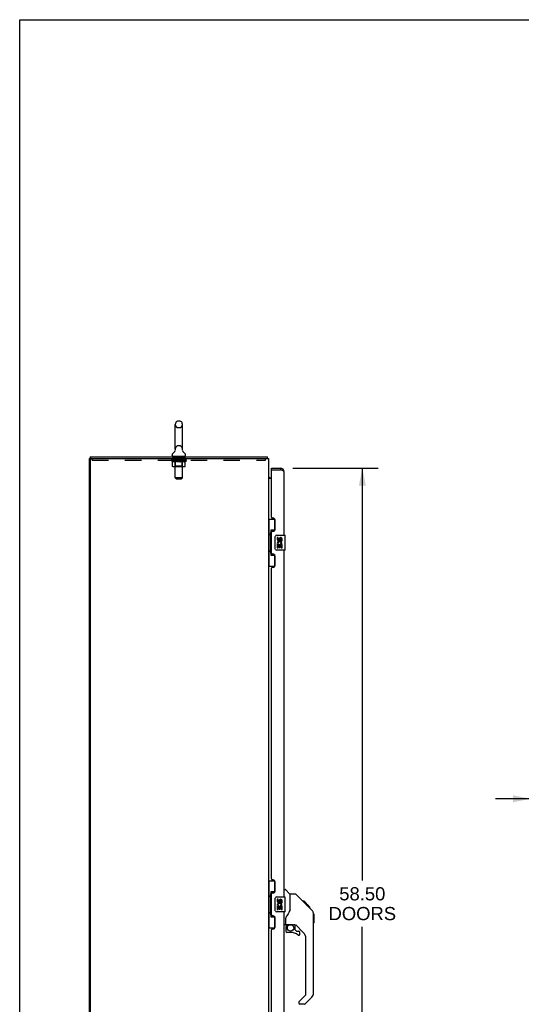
# Model space of a CAD drawing. Header units: inches. Extents: x 0 to 200, y 0 to 130.
# Tile 6 of 21: x 0 to 34, y 64 to 130. Entities that reach past the tile are written whole.
import ezdxf

# ---------------------------------------------------------------- set-up
doc = ezdxf.new("R2010")
doc.units = ezdxf.units.IN
doc.header["$LTSCALE"] = 11.011777
doc.header["$MEASUREMENT"] = 0
doc.linetypes.add('HIDDEN', pattern=[0.2, 0.1, -0.1])
doc.layers.get('0').update_dxf_attribs({"linetype": 'CONTINUOUS'})
for name, color, linetype in [('02___PRT_ALL_AXES', 7, 'CONTINUOUS'), ('DEFAULT_2', 8, 'HIDDEN'), ('DIMENSIONS', 7, 'CONTINUOUS')]:
    doc.layers.add(name, color=color, linetype=linetype)
doc.styles.get("Standard").update_dxf_attribs({"font": 'arial.ttf'})
doc.dimstyles.new('DIMSTYLE_1', dxfattribs={"dimtxt": 0.883298, "dimasz": 1.17773, "dimexe": 0.09, "dimexo": 0.07, "dimgap": 0.0375, "dimtad": 0, "dimtih": 1, "dimtoh": 1, "dimzin": 4, "dimdsep": 46, "dimtxsty": 'Standard', "dimblk": '_FILLED', "dimblk1": '_FILLED', "dimblk2": '_FILLED', "dimcen": 0.09, "dimazin": 1, "dimtfac": 1, "dimtdec": 3, "dimtofl": 0, "dimtmove": 0, "dimatfit": 3, "dimldrblk": '_FILLED', "dimfxl": 0, "dimtolj": 1, "dimtzin": 4, "dimarcsym": 0})

# ---------------------------------------------------------------- blocks, each defined once
blk = doc.blocks.new('_FILLED')
at = {"color": 0, "linetype": 'ByBlock'}
blk.add_solid([(0, 0), (-1, 0.2), (-1, -0.2)], dxfattribs=at)
blk = doc.blocks.new('*D8')
at = {"layer": 'DIMENSIONS', "color": 2, "linetype": 'Continuous'}
for p, q in [((34.253, 77.32), (31.897, 77.32)), ((36.003, 77.32), (37.927, 77.32))]:
    blk.add_line(p, q, dxfattribs=at)
at = {"layer": 'DIMENSIONS', "color": 2, "linetype": 'Continuous', "xscale": 1.1777301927, "yscale": 1.1777301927, "zscale": 1.1777301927}
blk.add_blockref('_FILLED', (34.253, 77.32), dxfattribs=at)
at = {"layer": 'DIMENSIONS', "color": 2, "linetype": 'Continuous', "xscale": 1.1777301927, "yscale": 1.1777301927, "zscale": 1.1777301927, "rotation": 180}
blk.add_blockref('_FILLED', (36.003, 77.32), dxfattribs=at)
at = {"layer": 'DIMENSIONS', "color": 2, "linetype": 'Continuous', "insert": (38.369, 77.761), "char_height": 0.8833, "width": 2.40034, "attachment_point": 1, "line_spacing_factor": 0.9}
blk.add_mtext('1.75', dxfattribs=at)
blk = doc.blocks.new('*D18')
at = {"layer": 'DIMENSIONS', "color": 2, "linetype": 'Continuous'}
for p, q in [((18.304, 99.485), (24.026, 99.485)), ((22.966, 99.485), (22.966, 71.831)), ((22.966, 40.985), (22.966, 68.739)), ((18.304, 40.985), (24.026, 40.985))]:
    blk.add_line(p, q, dxfattribs=at)
at = {"layer": 'DIMENSIONS', "color": 2, "linetype": 'Continuous', "xscale": 1.1777301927, "yscale": 1.1777301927, "zscale": 1.1777301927}
for p, rotation in [((22.966, 99.485), 90), ((22.966, 40.985), 270)]:
    blk.add_blockref('_FILLED', p, dxfattribs=dict(at, rotation=rotation))
at = {"layer": 'DIMENSIONS', "color": 2, "linetype": 'Continuous', "insert": (22.966, 71.389), "char_height": 0.8833, "width": 4.51828, "attachment_point": 2, "line_spacing_factor": 0.9}
blk.add_mtext('58.50\\PDOORS', dxfattribs=at)

msp = doc.modelspace()

# ---------------------------------------------------------------- linework, layer by layer
at = {"color": 7, "linetype": 'Continuous'}
for p, q in [((0, 0), (0, 129.55)), ((0, 129.55), (200.214, 129.55)), ((10.426, 100.757), (10.426, 102.42)), ((10.732, 102.643), (10.604, 102.643)), ((10.909, 100.757), (10.909, 102.42)), ((10.216, 100.325), (10.216, 100.363)), ((10.429, 100.721), (10.43, 100.717)), ((10.43, 100.688), (10.429, 100.683)), ((10.43, 100.687), (10.429, 100.684)), ((10.43, 100.717), (10.43, 100.713)), ((10.43, 100.713), (10.43, 100.709)), ((10.43, 100.709), (10.431, 100.705)), ((10.431, 100.7), (10.43, 100.696)), ((10.43, 100.696), (10.43, 100.692)), ((10.43, 100.692), (10.43, 100.687)), ((10.431, 100.705), (10.431, 100.7)), ((10.905, 100.705), (10.905, 100.709)), ((10.905, 100.7), (10.905, 100.705)), ((10.905, 100.696), (10.905, 100.7)), ((10.906, 100.692), (10.905, 100.696)), ((10.906, 100.713), (10.906, 100.717)), ((10.906, 100.687), (10.906, 100.692)), ((10.907, 100.683), (10.906, 100.688)), ((11.12, 100.325), (11.12, 100.363)), ((4.72, 100.131), (4.668, 100.131)), ((4.72, 100.235), (4.72, 100.131)), ((4.72, 100.235), (16.591, 100.235)), ((10.23, 100.265), (10.23, 100.235)), ((11.105, 100.265), (10.23, 100.265)), ((11.105, 100.265), (11.105, 100.235)), ((16.591, 100.235), (16.591, 100.131)), ((16.617, 100.138), (16.608, 100.131)), ((16.872, 99.381), (16.872, 99.485)), ((16.892, 99.381), (16.872, 99.381)), ((17.479, 99.485), (17.479, 99.381)), ((16.81, 98.839), (16.872, 98.839)), ((16.668, 96.06), (17.108, 96.06)), ((16.707, 96.06), (16.707, 95.035)), ((17.072, 96.06), (17.072, 95.28)), ((16.808, 95.065), (16.808, 95.086)), ((16.845, 95.325), (16.845, 93.645)), ((17.072, 95.325), (16.845, 95.325)), ((16.685, 95.035), (16.685, 93.935)), ((16.685, 95.035), (16.808, 95.035)), ((16.808, 93.935), (16.808, 95.035)), ((17.131, 94.085), (17.131, 94.885)), ((17.231, 94.985), (17.771, 94.985)), ((17.786, 94), (17.786, 94.97)), ((16.685, 93.935), (16.808, 93.935)), ((16.707, 93.935), (16.707, 92.91)), ((16.808, 93.884), (16.808, 93.905)), ((17.771, 93.985), (17.231, 93.985)), ((16.845, 93.645), (17.072, 93.645)), ((17.072, 93.69), (17.072, 92.91)), ((16.668, 92.91), (17.108, 92.91)), ((16.668, 71.81), (17.108, 71.81)), ((16.707, 71.81), (16.707, 70.785)), ((17.072, 71.81), (17.072, 71.03)), ((16.685, 70.785), (16.685, 69.685)), ((16.685, 70.785), (16.808, 70.785)), ((16.808, 70.815), (16.808, 70.836)), ((16.808, 69.685), (16.808, 70.785)), ((16.845, 71.075), (16.845, 69.395)), ((17.072, 71.075), (16.845, 71.075)), ((17.131, 69.835), (17.131, 70.635)), ((17.231, 70.735), (17.771, 70.735)), ((17.726, 71.239), (17.788, 71.239)), ((17.786, 69.75), (17.786, 70.72)), ((18.114, 70.93), (17.816, 71.227)), ((18.12, 69.819), (18.12, 70.924)), ((18.481, 70.924), (18.12, 70.924)), ((19.301, 70.136), (18.536, 70.901)), ((19.058, 70.446), (18.991, 70.446)), ((19.065, 70.439), (18.998, 70.439)), ((19.075, 70.429), (19.008, 70.429)), ((19.081, 70.423), (19.014, 70.423)), ((19.089, 70.415), (19.022, 70.415)), ((19.109, 70.395), (19.042, 70.395)), ((19.058, 70.446), (19.384, 70.12)), ((19.131, 70.373), (19.065, 70.373)), ((19.155, 70.349), (19.088, 70.349)), ((19.178, 70.325), (19.112, 70.325)), ((19.202, 70.302), (19.136, 70.302)), ((19.226, 70.278), (19.159, 70.278)), ((19.248, 70.256), (19.181, 70.256)), ((19.268, 70.236), (19.201, 70.236)), ((19.286, 70.218), (19.219, 70.218)), ((19.299, 70.205), (19.232, 70.205)), ((19.303, 70.201), (19.236, 70.201)), ((19.305, 70.199), (19.238, 70.199)), ((19.305, 70.199), (19.239, 70.199)), ((19.306, 70.198), (19.239, 70.198)), ((19.288, 70.148), (19.24, 70.197)), ((19.308, 70.195), (19.242, 70.195)), ((19.313, 70.191), (19.246, 70.191)), ((19.319, 70.185), (19.252, 70.185)), ((19.333, 70.171), (19.266, 70.171)), ((19.348, 70.156), (19.281, 70.156)), ((19.355, 70.149), (19.288, 70.149)), ((19.301, 70.136), (19.288, 70.148)), ((19.362, 70.142), (19.295, 70.142)), ((19.301, 70.136), (19.579, 69.857)), ((19.374, 70.13), (19.307, 70.13)), ((19.379, 70.124), (19.313, 70.124)), ((19.383, 70.121), (19.316, 70.121)), ((19.384, 70.12), (19.317, 70.12)), ((19.384, 70.12), (19.318, 70.12)), ((19.385, 70.119), (19.318, 70.119)), ((19.469, 70.035), (19.385, 70.119)), ((19.402, 70.035), (19.469, 70.035)), ((19.471, 70.033), (19.404, 70.033)), ((19.473, 70.031), (19.406, 70.031)), ((19.471, 70.033), (19.473, 70.031)), ((16.685, 69.685), (16.808, 69.685)), ((16.707, 69.685), (16.707, 68.66)), ((16.808, 69.634), (16.808, 69.655)), ((16.845, 69.395), (17.072, 69.395)), ((17.072, 69.44), (17.072, 68.66)), ((17.771, 69.735), (17.231, 69.735)), ((18.12, 69.882), (18.099, 69.825)), ((19.694, 69.602), (19.693, 69.609)), ((19.694, 64.296), (19.694, 69.58)), ((19.706, 69.584), (19.706, 68.997)), ((16.668, 68.66), (17.108, 68.66)), ((17.805, 68.857), (17.726, 68.857)), ((17.844, 68.896), (17.844, 69.303)), ((17.844, 68.679), (17.844, 68.442)), ((17.864, 68.898), (18.159, 68.898)), ((17.902, 68.818), (17.981, 68.898)), ((17.908, 68.813), (17.905, 68.816)), ((17.912, 68.809), (17.908, 68.813)), ((17.916, 68.805), (17.912, 68.809)), ((18.432, 68.857), (18.344, 68.857)), ((18.474, 68.525), (18.474, 68.852)), ((19.01, 68.361), (18.508, 68.862)), ((18.159, 68.363), (17.923, 68.363)), ((18.477, 68.517), (18.549, 68.445)), ((18.558, 68.442), (18.71, 68.442)), ((18.789, 68.244), (18.789, 68.363)), ((19.183, 64.21), (19.183, 67.943)), ((18.724, 63.719), (19.16, 64.154)), ((18.71, 63.685), (18.71, 63.621)), ((19.071, 63.542), (18.789, 63.542)), ((19.579, 64.017), (19.127, 63.565))]:
    msp.add_line(p, q, dxfattribs=at)
at = {"color": 3, "linetype": 'Continuous'}
for p, q in [((4.668, 40.339), (4.668, 100.131)), ((4.72, 100.131), (16.668, 100.131)), ((4.72, 100.068), (4.72, 40.401)), ((16.668, 100.131), (16.668, 40.339)), ((16.872, 99.485), (17.479, 99.485)), ((16.872, 96.192), (16.872, 99.361)), ((16.892, 99.381), (17.479, 99.381)), ((17.516, 99.367), (17.479, 99.381)), ((17.533, 99.361), (17.516, 99.367)), ((17.545, 99.356), (17.533, 99.361)), ((17.557, 99.352), (17.545, 99.356)), ((17.726, 94.985), (17.726, 99.238)), ((16.872, 98.787), (16.668, 98.787)), ((16.992, 96.132), (16.932, 96.132)), ((17.122, 95.382), (17.122, 96.002)), ((16.872, 93.777), (16.872, 95.192)), ((16.932, 95.252), (16.992, 95.252)), ((17.726, 70.735), (17.726, 93.985)), ((16.992, 93.717), (16.932, 93.717)), ((17.122, 92.967), (17.122, 93.587)), ((16.872, 71.942), (16.872, 92.777)), ((16.932, 92.837), (16.992, 92.837)), ((16.992, 71.882), (16.932, 71.882)), ((17.122, 71.132), (17.122, 71.752)), ((16.872, 69.527), (16.872, 70.942)), ((16.932, 71.002), (16.992, 71.002)), ((16.992, 69.467), (16.932, 69.467)), ((17.122, 68.717), (17.122, 69.337)), ((17.726, 46.485), (17.726, 69.735)), ((16.872, 47.692), (16.872, 68.527)), ((16.932, 68.587), (16.992, 68.587))]:
    msp.add_line(p, q, dxfattribs=at)
at = {"color": 7, "linetype": 'Continuous'}
for points in [[(10.905, 100.709), (10.906, 100.713), (10.906, 100.717), (10.907, 100.721)], [(16.604, 100.189), (16.603, 100.199), (16.603, 100.204), (16.602, 100.209), (16.602, 100.213), (16.601, 100.217), (16.601, 100.22), (16.6, 100.223), (16.599, 100.226), (16.598, 100.229), (16.597, 100.231), (16.596, 100.233), (16.595, 100.234), (16.593, 100.234), (16.592, 100.235), (16.591, 100.235)], [(16.617, 100.138), (16.616, 100.14), (16.614, 100.143), (16.612, 100.146), (16.611, 100.15), (16.61, 100.154), (16.608, 100.159), (16.607, 100.164), (16.606, 100.169), (16.606, 100.174), (16.605, 100.179), (16.605, 100.184), (16.604, 100.189)], [(16.672, 98.871), (16.671, 98.869), (16.67, 98.867), (16.669, 98.865), (16.668, 98.864), (16.668, 98.863), (16.668, 98.861)], [(16.68, 98.878), (16.678, 98.877), (16.676, 98.875), (16.674, 98.873), (16.672, 98.871)], [(16.69, 98.887), (16.686, 98.884), (16.684, 98.882), (16.682, 98.88), (16.68, 98.878)], [(16.697, 98.895), (16.697, 98.895), (16.697, 98.894), (16.697, 98.894), (16.696, 98.893), (16.696, 98.892), (16.694, 98.891), (16.693, 98.89), (16.692, 98.888), (16.69, 98.887)], [(16.845, 95.301), (16.845, 95.298), (16.846, 95.294), (16.846, 95.29), (16.848, 95.286), (16.849, 95.281), (16.851, 95.276), (16.854, 95.27), (16.857, 95.264), (16.86, 95.258), (16.864, 95.251), (16.868, 95.244), (16.873, 95.236), (16.879, 95.227), (16.881, 95.224)], [(17.131, 94.885), (17.131, 94.891), (17.132, 94.897), (17.133, 94.903), (17.134, 94.909), (17.136, 94.915), (17.138, 94.921)], [(16.881, 93.746), (16.879, 93.742), (16.873, 93.734), (16.868, 93.726), (16.864, 93.719), (16.86, 93.712), (16.857, 93.705), (16.854, 93.699), (16.851, 93.694), (16.849, 93.689), (16.848, 93.684), (16.846, 93.68), (16.846, 93.676), (16.845, 93.672), (16.845, 93.669)], [(17.138, 94.049), (17.136, 94.054), (17.134, 94.06), (17.133, 94.066), (17.132, 94.072), (17.131, 94.079), (17.131, 94.085)], [(16.845, 71.051), (16.845, 71.048), (16.846, 71.044), (16.846, 71.04), (16.848, 71.036), (16.849, 71.031), (16.851, 71.026), (16.854, 71.02), (16.857, 71.014), (16.86, 71.008), (16.864, 71.001), (16.868, 70.994), (16.873, 70.986), (16.879, 70.977), (16.881, 70.974)], [(17.131, 70.635), (17.131, 70.641), (17.132, 70.647), (17.133, 70.653), (17.134, 70.659), (17.136, 70.665), (17.138, 70.671)], [(18.536, 70.901), (18.529, 70.907), (18.52, 70.913), (18.511, 70.918), (18.501, 70.921), (18.491, 70.923), (18.481, 70.924)], [(19.24, 70.197), (19.218, 70.219), (19.196, 70.241), (19.174, 70.263)], [(16.881, 69.496), (16.879, 69.492), (16.873, 69.484), (16.868, 69.476), (16.864, 69.469), (16.86, 69.462), (16.857, 69.455), (16.854, 69.449), (16.851, 69.444), (16.849, 69.439), (16.848, 69.434), (16.846, 69.43), (16.846, 69.426), (16.845, 69.422), (16.845, 69.419)], [(17.138, 69.799), (17.136, 69.804), (17.134, 69.81), (17.133, 69.816), (17.132, 69.822), (17.131, 69.829), (17.131, 69.835)], [(17.897, 69.474), (17.887, 69.458), (17.871, 69.429), (17.859, 69.397), (17.85, 69.363), (17.845, 69.328), (17.844, 69.303)], [(18.099, 69.825), (18.068, 69.756), (18.032, 69.685), (17.989, 69.612), (17.942, 69.539), (17.897, 69.474)], [(19.694, 69.58), (19.693, 69.608), (19.688, 69.65), (19.678, 69.69), (19.665, 69.73), (19.647, 69.767), (19.625, 69.803), (19.599, 69.836), (19.579, 69.857)], [(17.916, 68.805), (17.906, 68.794), (17.898, 68.783), (17.89, 68.772), (17.883, 68.76), (17.878, 68.747), (17.873, 68.734), (17.869, 68.721), (17.866, 68.707), (17.865, 68.693), (17.864, 68.679)], [(17.905, 68.816), (17.903, 68.817), (17.902, 68.818), (17.902, 68.818), (17.902, 68.818)], [(18.159, 68.898), (18.165, 68.898), (18.185, 68.897), (18.207, 68.895), (18.228, 68.891), (18.247, 68.886), (18.265, 68.881), (18.281, 68.875), (18.295, 68.87), (18.307, 68.866), (18.318, 68.862), (18.327, 68.86), (18.335, 68.858)], [(18.335, 68.858), (18.343, 68.857), (18.344, 68.857)]]:
    msp.add_lwpolyline(points, dxfattribs=at)
at = {"color": 3, "linetype": 'Continuous'}
for points in [[(17.574, 99.345), (17.568, 99.347), (17.557, 99.352)], [(17.726, 99.238), (17.726, 99.241), (17.726, 99.243), (17.725, 99.245), (17.725, 99.247), (17.724, 99.249), (17.723, 99.252), (17.722, 99.254), (17.721, 99.256), (17.72, 99.258), (17.718, 99.261), (17.717, 99.263), (17.715, 99.265), (17.713, 99.267), (17.711, 99.27), (17.709, 99.272), (17.707, 99.274), (17.705, 99.276), (17.702, 99.278), (17.7, 99.281), (17.697, 99.283), (17.694, 99.285), (17.691, 99.287), (17.688, 99.29), (17.684, 99.292), (17.681, 99.294), (17.677, 99.296), (17.674, 99.298), (17.67, 99.301), (17.666, 99.303), (17.662, 99.305), (17.658, 99.307), (17.654, 99.31), (17.649, 99.312), (17.645, 99.314), (17.64, 99.316), (17.636, 99.319), (17.631, 99.321), (17.626, 99.323), (17.621, 99.325), (17.616, 99.327), (17.611, 99.33), (17.606, 99.332), (17.601, 99.334), (17.596, 99.336), (17.59, 99.339), (17.585, 99.341), (17.579, 99.343), (17.574, 99.345)]]:
    msp.add_lwpolyline(points, dxfattribs=at)
at = {"color": 7, "linetype": 'Continuous'}
msp.add_circle((18.159, 68.658), 0.217, dxfattribs=at)
for centre, radius, start, end in [((10.668, 102.42), 0.241, 123.18477, 180), ((10.604, 102.518), 0.125, 90, 123.18477), ((10.732, 102.518), 0.125, 56.81523, 90), ((10.668, 102.42), 0.241, 0, 56.81523), ((10.341, 100.363), 0.125, 126.74165, 180), ((9.967, 100.864), 0.5, 306.74144, 337.18423), ((10.668, 100.757), 0.241, 180, 188.65001), ((10.668, 100.757), 0.241, 351.34999, 360), ((11.369, 100.864), 0.5, 202.81578, 233.25856), ((10.995, 100.363), 0.125, 0, 53.25835), ((10.276, 100.325), 0.06, 180, 270), ((11.06, 100.325), 0.06, 270, 360), ((16.421, 99.988), 0.246, 35.33048, 37.39407), ((17.479, 99.238), 0.142, 48.63672, 90), ((17.562, 99.095), 0.26, 90, 92.60473), ((16.81, 98.981), 0.142, 180, 270), ((17.231, 94.885), 0.1, 90, 158.79459), ((17.771, 94.97), 0.015, 0, 90), ((17.231, 94.085), 0.1, 201.20502, 270), ((17.771, 94), 0.015, 270, 360), ((17.231, 70.635), 0.1, 90, 158.79459), ((17.771, 70.72), 0.015, 0, 90), ((17.788, 71.199), 0.0394, 45, 90), ((18.1, 70.916), 0.0197, 0, 45), ((17.231, 69.835), 0.1, 201.20502, 270), ((17.771, 69.75), 0.015, 270, 360), ((19.687, 69.584), 0.0197, 0, 68.93953), ((17.805, 68.896), 0.0394, 270, 360), ((17.864, 68.918), 0.0197, 180, 270), ((18.041, 68.679), 0.197, 135, 180), ((18.432, 68.66), 0.197, 52.51213, 90), ((19.687, 68.997), 0.0197, 293.60704, 360), ((17.923, 68.442), 0.0787, 180, 270), ((18.159, 67.576), 0.787, 50.4788, 90), ((18.486, 68.525), 0.0118, 180, 225), ((18.558, 68.453), 0.0118, 225, 270), ((18.71, 68.244), 0.0787, 230.4788, 360), ((18.71, 68.363), 0.0787, 0, 90), ((18.592, 67.943), 0.591, 0, 45), ((19.104, 64.21), 0.0787, 315, 360), ((19.301, 64.296), 0.394, 315, 360), ((18.757, 63.685), 0.0472, 135, 180), ((18.789, 63.621), 0.0787, 180, 270), ((19.071, 63.621), 0.0787, 270, 315)]:
    msp.add_arc(centre, radius, start, end, dxfattribs=at)
at = {"color": 3, "linetype": 'Continuous'}
for centre, radius, start, end in [((4.782, 100.068), 0.0625, 90, 180), ((16.892, 99.361), 0.02, 90, 180), ((17.479, 99.238), 0.246, 0, 90), ((16.932, 96.192), 0.06, 180, 270), ((16.992, 96.002), 0.13, 0, 90), ((16.932, 95.192), 0.06, 90, 180), ((16.992, 95.382), 0.13, 270, 360), ((16.932, 93.777), 0.06, 180, 270), ((16.992, 93.587), 0.13, 0, 90), ((16.932, 92.777), 0.06, 90, 180), ((16.992, 92.967), 0.13, 270, 360), ((16.932, 71.942), 0.06, 180, 270), ((16.992, 71.752), 0.13, 0, 90), ((16.932, 70.942), 0.06, 90, 180), ((16.992, 71.132), 0.13, 270, 360), ((16.932, 69.527), 0.06, 180, 270), ((16.992, 69.337), 0.13, 0, 90), ((16.992, 68.717), 0.13, 270, 360), ((16.932, 68.527), 0.06, 90, 180)]:
    msp.add_arc(centre, radius, start, end, dxfattribs=at)
at = {"color": 7, "linetype": 'Continuous'}
for centre, start_param, end_param in [((16.912, 95.075), 0.699287, 1.51401), ((16.912, 95.075), -4.655602, -3.84088), ((16.912, 93.894), 0.699287, 1.51401), ((16.912, 93.894), -4.655602, -3.84088), ((16.912, 70.825), 0.699287, 1.51401), ((16.912, 70.825), -4.655602, -3.84088), ((16.912, 69.644), 0.699287, 1.51401), ((16.912, 69.644), -4.655602, -3.84088)]:
    msp.add_ellipse(centre, major_axis=(0, 0.18), ratio=0.579493, start_param=start_param, end_param=end_param, dxfattribs=at)
at = {"layer": '02___PRT_ALL_AXES', "color": 8, "linetype": 'HIDDEN'}
for p, q in [((10.23, 100.027), (10.23, 100.131)), ((11.105, 100.131), (10.23, 100.131)), ((11.105, 100.027), (10.23, 100.027)), ((11.105, 100.027), (11.105, 100.131))]:
    msp.add_line(p, q, dxfattribs=at)
at = {"layer": '02___PRT_ALL_AXES', "color": 7, "linetype": 'Continuous'}
for p, q in [((17.269, 94.831), (17.269, 94.694)), ((17.331, 94.831), (17.269, 94.831)), ((17.331, 94.694), (17.331, 94.831)), ((17.397, 94.757), (17.397, 94.688)), ((17.457, 94.694), (17.457, 94.736)), ((17.512, 94.405), (17.57, 94.38)), ((17.52, 94.736), (17.52, 94.6)), ((17.52, 94.6), (17.583, 94.6)), ((17.583, 94.6), (17.583, 94.736)), ((17.269, 94.369), (17.269, 94.139)), ((17.287, 94.369), (17.269, 94.369)), ((17.269, 94.139), (17.331, 94.139)), ((17.321, 94.369), (17.349, 94.389)), ((17.321, 94.369), (17.583, 94.369)), ((17.331, 94.139), (17.331, 94.307)), ((17.331, 94.307), (17.397, 94.307)), ((17.397, 94.307), (17.397, 94.17)), ((17.397, 94.17), (17.457, 94.17)), ((17.457, 94.17), (17.457, 94.307)), ((17.457, 94.307), (17.52, 94.307)), ((17.52, 94.307), (17.52, 94.139)), ((17.52, 94.139), (17.583, 94.139)), ((17.583, 94.139), (17.583, 94.369)), ((17.269, 70.581), (17.269, 70.444)), ((17.331, 70.581), (17.269, 70.581)), ((17.269, 70.119), (17.269, 69.889)), ((17.287, 70.119), (17.269, 70.119)), ((17.321, 70.119), (17.349, 70.139)), ((17.321, 70.119), (17.583, 70.119)), ((17.331, 70.444), (17.331, 70.581)), ((17.331, 69.889), (17.331, 70.057)), ((17.331, 70.057), (17.397, 70.057)), ((17.397, 70.507), (17.397, 70.438)), ((17.397, 70.057), (17.397, 69.92)), ((17.457, 70.444), (17.457, 70.486)), ((17.457, 69.92), (17.457, 70.057)), ((17.457, 70.057), (17.52, 70.057)), ((17.512, 70.155), (17.57, 70.13)), ((17.52, 70.486), (17.52, 70.35)), ((17.52, 70.35), (17.583, 70.35)), ((17.52, 70.057), (17.52, 69.889)), ((17.583, 70.35), (17.583, 70.486)), ((17.583, 69.889), (17.583, 70.119)), ((17.269, 69.889), (17.331, 69.889)), ((17.397, 69.92), (17.457, 69.92)), ((17.52, 69.889), (17.583, 69.889))]:
    msp.add_line(p, q, dxfattribs=at)
for centre, radius, start, end in [((17.422, 94.443), 0.154, 161.41988, 206.19629), ((17.363, 94.694), 0.0943, 180, 360), ((17.426, 94.443), 0.157, 336.59665, 161.87913), ((17.363, 94.694), 0.0314, 180, 261.22946), ((17.426, 94.443), 0.0943, 336.59665, 215.11217), ((17.362, 94.699), 0.0362, 263.42855, 341.76278), ((17.489, 94.736), 0.0943, 68.69989, 167.43379), ((17.489, 94.736), 0.0314, 0, 180.04847), ((17.489, 94.736), 0.0943, 0, 68.67039), ((17.426, 94.443), 0.157, 205.73705, 207.8532), ((17.422, 70.193), 0.154, 161.41988, 206.19629), ((17.363, 70.444), 0.0943, 180, 360), ((17.426, 70.193), 0.157, 336.59665, 161.87913), ((17.426, 70.193), 0.157, 205.73705, 207.8532), ((17.363, 70.444), 0.0314, 180, 261.22946), ((17.426, 70.193), 0.0943, 336.59665, 215.11217), ((17.362, 70.449), 0.0362, 263.42855, 341.76278), ((17.489, 70.486), 0.0943, 68.69989, 167.43379), ((17.489, 70.486), 0.0314, 0, 180.04847), ((17.489, 70.486), 0.0943, 0, 68.67039)]:
    msp.add_arc(centre, radius, start, end, dxfattribs=at)
at = {"layer": 'DEFAULT_2', "color": 8, "linetype": 'HIDDEN'}
for p, q in [((10.732, 102.198), (10.604, 102.198)), ((10.732, 100.98), (10.604, 100.98)), ((4.855, 100.027), (4.855, 100.131)), ((4.855, 100.027), (16.48, 100.027)), ((10.162, 99.989), (10.162, 100.022)), ((10.162, 100.021), (10.407, 100.021)), ((10.239, 99.935), (10.162, 99.989)), ((11.174, 99.989), (10.162, 99.989)), ((10.163, 100.021), (10.163, 100.025)), ((10.259, 100.024), (10.163, 100.025)), ((10.169, 100.022), (10.169, 100.027)), ((10.176, 100.019), (10.176, 100.022)), ((10.176, 100.019), (11.159, 100.019)), ((10.183, 100.019), (10.183, 100.022)), ((10.184, 100.019), (10.184, 100.022)), ((10.192, 100.022), (10.192, 100.027)), ((10.205, 100.019), (10.205, 100.022)), ((10.207, 100.019), (10.207, 100.022)), ((10.229, 100.022), (10.229, 100.027)), ((10.239, 99.61), (10.239, 99.935)), ((10.239, 99.935), (10.251, 99.927)), ((10.241, 100.019), (10.241, 100.022)), ((10.243, 100.019), (10.243, 100.022)), ((10.263, 99.92), (10.251, 99.927)), ((10.259, 100.021), (10.259, 100.024)), ((10.274, 99.914), (10.263, 99.92)), ((10.286, 99.908), (10.274, 99.914)), ((10.28, 100.022), (10.28, 100.027)), ((10.281, 100.019), (10.281, 100.021)), ((10.282, 100.019), (10.282, 100.021)), ((10.284, 100.019), (10.284, 100.021)), ((10.297, 99.904), (10.286, 99.909)), ((10.29, 100.019), (10.29, 100.022)), ((10.29, 100.019), (10.29, 100.021)), ((10.293, 100.019), (10.293, 100.022)), ((10.295, 100.019), (10.295, 100.022)), ((10.309, 99.9), (10.297, 99.904)), ((10.299, 100.019), (10.299, 100.021)), ((10.384, 99.9), (10.309, 99.9)), ((10.31, 100.019), (10.31, 100.021)), ((10.325, 100.019), (10.325, 100.023)), ((10.325, 100.019), (10.325, 100.021)), ((10.341, 100.019), (10.341, 100.021)), ((10.341, 100.019), (10.341, 100.021)), ((10.342, 100.022), (10.342, 100.027)), ((10.35, 100.019), (10.35, 100.022)), ((10.354, 100.019), (10.354, 100.022)), ((10.361, 100.019), (10.361, 100.021)), ((10.37, 100.019), (10.37, 100.025)), ((10.382, 100.019), (10.382, 100.021)), ((10.384, 99.9), (10.395, 99.904)), ((10.385, 100.019), (10.385, 100.021)), ((10.407, 99.908), (10.395, 99.904)), ((10.418, 99.914), (10.406, 99.908)), ((10.407, 100.019), (10.407, 100.021)), ((10.46, 100.021), (10.411, 100.021)), ((10.415, 100.022), (10.415, 100.027)), ((10.418, 100.265), (10.418, 100.235)), ((10.418, 99.612), (10.418, 99.987)), ((10.43, 99.92), (10.418, 99.914)), ((10.419, 98.825), (10.419, 100.235)), ((10.42, 100.019), (10.42, 100.022)), ((10.424, 100.019), (10.424, 100.022)), ((10.429, 100.019), (10.429, 100.026)), ((10.441, 99.927), (10.429, 99.92)), ((10.432, 100.019), (10.432, 100.021)), ((10.441, 100.019), (10.441, 100.021)), ((10.453, 99.935), (10.441, 99.927)), ((10.453, 99.61), (10.453, 99.935)), ((10.453, 99.935), (10.476, 99.927)), ((10.46, 100.019), (10.46, 100.021)), ((10.52, 100.021), (10.473, 100.021)), ((10.499, 99.92), (10.476, 99.927)), ((10.489, 100.019), (10.489, 100.021)), ((10.495, 100.022), (10.495, 100.027)), ((10.498, 100.019), (10.498, 100.022)), ((10.522, 99.914), (10.499, 99.92)), ((10.5, 100.019), (10.5, 100.026)), ((10.502, 100.019), (10.502, 100.022)), ((10.508, 100.019), (10.508, 100.022)), ((10.52, 100.019), (10.52, 100.021)), ((10.544, 99.909), (10.522, 99.914)), ((10.584, 100.021), (10.541, 100.021)), ((10.567, 99.904), (10.544, 99.909)), ((10.551, 100.019), (10.551, 100.021)), ((10.589, 99.9), (10.566, 99.904)), ((10.576, 100.021), (10.668, 100.027)), ((10.58, 100.022), (10.58, 100.027)), ((10.58, 100.022), (10.58, 100.027)), ((10.58, 100.027), (10.58, 100.027)), ((10.58, 100.019), (10.58, 100.022)), ((10.584, 100.019), (10.584, 100.022)), ((10.584, 100.019), (10.584, 100.021)), ((10.585, 100.019), (10.585, 100.022)), ((10.747, 99.9), (10.589, 99.9)), ((10.651, 100.021), (10.613, 100.021)), ((10.617, 100.019), (10.617, 100.021)), ((10.651, 100.019), (10.651, 100.021)), ((10.666, 100.022), (10.666, 100.022)), ((10.666, 100.019), (10.666, 100.022)), ((10.666, 100.019), (10.666, 100.022)), ((10.668, 100.022), (10.668, 100.027)), ((10.668, 100.027), (10.759, 100.021)), ((10.67, 100.019), (10.67, 100.022)), ((10.67, 100.019), (10.67, 100.022)), ((10.67, 100.022), (10.67, 100.022)), ((10.685, 100.019), (10.685, 100.021)), ((10.685, 100.021), (10.723, 100.021)), ((10.719, 100.019), (10.719, 100.021)), ((10.747, 99.9), (10.769, 99.904)), ((10.751, 100.019), (10.751, 100.022)), ((10.751, 100.019), (10.751, 100.021)), ((10.751, 100.021), (10.795, 100.021)), ((10.752, 100.019), (10.752, 100.022)), ((10.755, 100.022), (10.755, 100.027)), ((10.755, 100.027), (10.756, 100.027)), ((10.755, 100.019), (10.755, 100.022)), ((10.756, 100.022), (10.756, 100.027)), ((10.791, 99.908), (10.769, 99.904)), ((10.784, 100.019), (10.784, 100.021)), ((10.813, 99.914), (10.791, 99.908)), ((10.835, 99.92), (10.813, 99.914)), ((10.816, 100.019), (10.816, 100.021)), ((10.816, 100.021), (10.863, 100.021)), ((10.828, 100.019), (10.828, 100.022)), ((10.834, 100.019), (10.834, 100.022)), ((10.858, 99.927), (10.835, 99.92)), ((10.836, 100.019), (10.836, 100.026)), ((10.838, 100.019), (10.838, 100.022)), ((10.841, 100.022), (10.841, 100.027)), ((10.847, 100.019), (10.847, 100.021)), ((10.881, 99.934), (10.858, 99.927)), ((10.876, 100.019), (10.876, 100.021)), ((10.876, 100.021), (10.925, 100.021)), ((10.881, 99.61), (10.881, 99.934)), ((10.881, 99.934), (10.892, 99.927)), ((10.903, 99.92), (10.892, 99.927)), ((10.895, 100.019), (10.895, 100.021)), ((10.914, 99.914), (10.903, 99.92)), ((10.904, 100.019), (10.904, 100.021)), ((10.907, 100.019), (10.907, 100.026)), ((10.912, 100.019), (10.912, 100.022)), ((10.925, 99.909), (10.914, 99.914)), ((10.916, 100.019), (10.916, 100.022)), ((10.917, 98.825), (10.917, 100.235)), ((10.918, 100.265), (10.918, 100.235)), ((10.918, 99.612), (10.918, 99.987)), ((10.921, 100.022), (10.921, 100.027)), ((10.936, 99.904), (10.925, 99.909)), ((10.929, 100.019), (10.929, 100.021)), ((10.929, 100.021), (11.09, 100.021)), ((10.946, 99.9), (10.936, 99.904)), ((11.03, 99.9), (10.946, 99.9)), ((10.951, 100.019), (10.951, 100.021)), ((10.953, 100.019), (10.953, 100.021)), ((10.966, 100.019), (10.966, 100.025)), ((10.975, 100.019), (10.975, 100.021)), ((10.982, 100.019), (10.982, 100.022)), ((10.986, 100.019), (10.986, 100.022)), ((10.993, 100.022), (10.993, 100.027)), ((10.994, 100.019), (10.994, 100.021)), ((10.994, 100.019), (10.994, 100.021)), ((11.011, 100.019), (11.011, 100.023)), ((11.011, 100.019), (11.011, 100.021)), ((11.026, 100.019), (11.026, 100.021)), ((11.03, 99.9), (11.04, 99.904)), ((11.037, 100.019), (11.037, 100.021)), ((11.04, 100.019), (11.04, 100.022)), ((11.051, 99.909), (11.04, 99.904)), ((11.043, 100.019), (11.043, 100.022)), ((11.046, 100.019), (11.046, 100.022)), ((11.046, 100.019), (11.046, 100.021)), ((11.062, 99.914), (11.051, 99.908)), ((11.052, 100.019), (11.052, 100.021)), ((11.054, 100.019), (11.054, 100.021)), ((11.055, 100.019), (11.055, 100.021)), ((11.056, 100.022), (11.056, 100.027)), ((11.073, 99.92), (11.062, 99.914)), ((11.084, 99.926), (11.072, 99.92)), ((11.095, 99.934), (11.083, 99.926)), ((11.093, 100.019), (11.093, 100.022)), ((11.095, 100.019), (11.095, 100.022)), ((11.095, 99.934), (11.174, 99.989)), ((11.095, 99.61), (11.095, 99.934)), ((11.106, 100.022), (11.106, 100.027)), ((11.129, 100.019), (11.129, 100.022)), ((11.131, 100.019), (11.131, 100.022)), ((11.144, 100.022), (11.144, 100.027)), ((11.152, 100.019), (11.152, 100.022)), ((11.152, 100.019), (11.152, 100.022)), ((11.159, 100.019), (11.159, 100.022)), ((11.166, 100.022), (11.166, 100.027)), ((11.174, 99.989), (11.174, 100.027)), ((16.48, 100.027), (16.48, 100.131)), ((11.06, 99.581), (10.273, 99.581)), ((10.418, 99.612), (10.386, 99.581)), ((10.918, 99.612), (10.418, 99.612)), ((10.864, 99.581), (10.866, 99.581)), ((10.87, 99.583), (10.872, 99.584)), ((10.872, 99.584), (10.874, 99.586)), ((10.918, 99.612), (10.95, 99.581)), ((10.479, 98.765), (10.419, 98.825)), ((10.917, 98.825), (10.419, 98.825)), ((10.479, 98.765), (10.857, 98.765)), ((10.857, 98.765), (10.917, 98.825))]:
    msp.add_line(p, q, dxfattribs=at)
for points in [[(10.273, 99.581), (10.269, 99.581), (10.265, 99.581), (10.261, 99.583), (10.257, 99.584), (10.253, 99.586), (10.25, 99.588), (10.247, 99.591), (10.244, 99.594), (10.242, 99.598), (10.24, 99.602), (10.239, 99.606), (10.239, 99.61)], [(10.47, 99.581), (10.468, 99.581), (10.466, 99.581), (10.464, 99.583), (10.462, 99.584), (10.46, 99.586), (10.458, 99.588), (10.457, 99.591), (10.456, 99.594), (10.455, 99.598), (10.454, 99.602), (10.453, 99.606), (10.453, 99.61)], [(10.866, 99.581), (10.868, 99.581), (10.87, 99.583)], [(10.874, 99.586), (10.875, 99.588), (10.877, 99.591), (10.878, 99.594), (10.879, 99.598)], [(10.875, 99.588), (10.877, 99.591), (10.878, 99.594)], [(10.879, 99.598), (10.88, 99.602), (10.881, 99.606), (10.881, 99.61)], [(10.88, 99.602), (10.881, 99.606), (10.881, 99.61)], [(11.06, 99.581), (11.065, 99.581), (11.069, 99.581), (11.073, 99.583), (11.077, 99.584), (11.08, 99.586), (11.084, 99.588), (11.087, 99.591), (11.089, 99.594), (11.092, 99.598), (11.093, 99.602), (11.094, 99.606), (11.095, 99.61)]]:
    msp.add_lwpolyline(points, dxfattribs=at)
for centre, radius, start, end in [((10.668, 102.42), 0.241, 180, 236.81523), ((10.668, 102.42), 0.241, 303.18477, 360), ((10.604, 102.323), 0.125, 236.81523, 270), ((10.732, 102.323), 0.125, 270, 303.18477), ((10.668, 100.757), 0.241, 123.18477, 180), ((10.604, 100.855), 0.125, 90, 123.18477), ((10.732, 100.855), 0.125, 56.81523, 90), ((10.668, 100.757), 0.241, 0, 56.81523), ((10.386, 99.987), 0.0318, 0, 89.99999), ((10.389, 100.235), 0.03, 0, 90), ((10.947, 100.235), 0.03, 90, 180), ((10.95, 99.987), 0.0318, 90.00001, 180)]:
    msp.add_arc(centre, radius, start, end, dxfattribs=at)
for centre, major_axis, ratio, start_param, end_param in [((10.668, 100.027), (0.506, 0.005), 0.05963, 9.249616, 9.431313), ((10.668, 100.027), (0.506, 0), 0.060556, -3.083241, -2.96706), ((10.126, 100.017), (0.158, 0.002), 0.05963, 0.25549, 1.295341), ((10.668, 100.027), (0.506, 0.011), 0.05688, 2.791345, 2.965878), ((10.181, 100.017), (0.158, -0.002), 0.05963, 0.605815, 1.645666), ((10.668, 100.027), (0.506, -0.005), 0.05963, -2.96643, -2.791898), ((10.126, 100.012), (0.158, 0.003), 0.05688, 1.20151, 1.294789), ((10.181, 100.012), (0.158, 0), 0.060556, 1.551758, 1.645036), ((10.146, 100.012), (0.158, 0.002), 0.05963, 1.170259, 1.376596), ((10.182, 100.014), (0.131, 0.001), 0.05963, 1.065228, 1.614276), ((10.166, 100.014), (0.131, 0.003), 0.05688, 0.890143, 1.43919), ((10.213, 100.014), (0.131, 0), 0.060556, 1.240391, 1.789438), ((10.123, 100.017), (0.158, 0.003), 0.05688, 0.080405, 1.120256), ((10.668, 100.027), (0.506, 0.015), 0.052395, 2.616403, 2.790936), ((10.231, 100.017), (0.158, -0.003), 0.05688, 0.7809, 1.820751), ((10.668, 100.027), (0.506, -0.011), 0.05688, -2.791345, -2.616812), ((10.123, 100.012), (0.158, 0.005), 0.052395, 1.026568, 1.119847), ((10.231, 100.012), (0.158, -0.002), 0.05963, 1.72692, 1.820198), ((10.166, 100.014), (0.131, 0.004), 0.052395, 0.715201, 1.264248), ((10.257, 100.014), (0.131, -0.001), 0.05963, 1.415553, 1.9646), ((10.668, 100.027), (0.506, 0.02), 0.046319, 2.441654, 2.616187), ((10.295, 100.017), (0.158, -0.005), 0.052395, 0.955842, 1.995693), ((10.137, 100.017), (0.158, 0.005), 0.052395, -0.094537, 0.945314), ((10.668, 100.027), (0.506, -0.015), 0.052395, -2.616403, -2.44187), ((10.137, 100.012), (0.158, 0.006), 0.046319, 0.851819, 0.945098), ((10.295, 100.012), (0.158, -0.003), 0.05688, 1.902006, 1.995284), ((10.18, 100.014), (0.131, 0.005), 0.046319, 0.540452, 1.089499), ((10.314, 100.014), (0.131, -0.003), 0.05688, 1.590638, 2.139686), ((10.146, 100.017), (0.158, 0), 0.060556, 0.430652, 0.777569), ((10.668, 100.027), (0.506, 0.024), 0.038841, 2.267123, 2.441656), ((10.369, 100.017), (0.158, -0.006), 0.046319, 1.130591, 2.170442), ((10.167, 100.017), (0.158, 0.006), 0.046319, -0.269286, 0.770565), ((10.668, 100.027), (0.506, -0.02), 0.046319, -2.441654, -2.267121), ((10.167, 100.012), (0.158, 0.007), 0.038841, 0.677289, 0.770567), ((10.369, 100.012), (0.158, -0.005), 0.052395, 2.076947, 2.170226), ((10.21, 100.014), (0.131, 0.006), 0.038841, 0.365921, 0.914969), ((10.381, 100.014), (0.131, -0.004), 0.052395, 1.76558, 2.314627), ((10.668, 100.027), (0.506, 0.027), 0.030195, 2.09281, 2.267343), ((10.453, 100.017), (0.158, -0.007), 0.038841, 1.305122, 2.344973), ((10.212, 100.017), (0.158, 0.007), 0.038841, -0.443817, 0.596034), ((10.668, 100.027), (0.506, -0.024), 0.038841, -2.267123, -2.092591), ((10.212, 100.012), (0.158, 0.008), 0.030195, 0.502975, 0.596254), ((10.453, 100.012), (0.158, -0.006), 0.046319, 2.251696, 2.344975), ((10.253, 100.014), (0.131, 0.007), 0.030195, 0.191608, 0.740655), ((10.458, 100.014), (0.131, -0.005), 0.046319, 1.940329, 2.489376), ((10.27, 100.017), (0.158, 0.008), 0.030195, -0.61813, 0.421721), ((10.668, 100.027), (0.506, 0.029), 0.020645, 1.918687, 2.09322), ((10.543, 100.017), (0.158, -0.008), 0.030195, 1.479435, 2.519286), ((10.668, 100.027), (0.506, -0.027), 0.030195, -2.09281, -1.918277), ((10.27, 100.012), (0.158, 0.009), 0.020645, 0.328852, 0.422131), ((10.543, 100.012), (0.158, -0.007), 0.038841, 2.426227, 2.519505), ((10.309, 100.014), (0.131, 0.007), 0.020645, 0.017485, 0.566532), ((10.54, 100.014), (0.131, -0.006), 0.038841, 2.11486, 2.663907), ((10.341, 100.017), (0.158, 0.009), 0.020645, -0.792253, 0.247598), ((10.668, 100.027), (0.506, 0.03), 0.010478, 1.744704, 1.919237), ((10.637, 100.017), (0.158, -0.009), 0.020645, 1.653558, 2.693409), ((10.668, 100.027), (0.506, -0.029), 0.020645, -1.918687, -1.744154), ((10.341, 100.012), (0.158, 0.009), 0.010478, 0.154869, 0.248148), ((10.637, 100.012), (0.158, -0.008), 0.030195, 2.60054, 2.693819), ((10.376, 100.014), (0.131, 0.008), 0.010478, 6.126688, 6.675735), ((10.627, 100.014), (0.131, -0.007), 0.030195, 2.289173, 2.83822), ((10.422, 100.017), (0.158, 0.009), 0.010478, -0.966236, -0.000846), ((10.732, 100.017), (0.158, -0.009), 0.010478, 1.827541, 2.867392), ((10.668, 100.027), (0.506, -0.03), 0.010478, -1.744704, -1.570171), ((10.732, 100.012), (0.158, -0.009), 0.020645, 2.774664, 2.867942), ((10.715, 100.014), (0.131, -0.007), 0.020645, 2.463296, 3.012344), ((10.603, 100.017), (0.158, 0.009), 0.010478, 0.274201, 1.314052), ((10.535, 100.014), (0.131, 0.008), 0.010478, -0.000483, 0.504314), ((10.51, 100.012), (0.158, 0.009), 0.010478, 0.099668, 0.192946), ((10.668, 100.027), (0.506, 0.03), 0.010478, -1.571421, -1.396888), ((10.825, 100.012), (0.158, -0.009), 0.010478, 2.948646, 3.041925), ((10.801, 100.014), (0.131, -0.008), 0.010478, 2.637279, 3.142076), ((10.698, 100.017), (0.158, 0.009), 0.020645, 0.448184, 1.488034), ((10.621, 100.014), (0.131, 0.007), 0.020645, 0.129249, 0.678296), ((10.603, 100.012), (0.158, 0.009), 0.020645, 0.273651, 0.366929), ((10.914, 100.017), (0.158, -0.009), 0.010478, -3.140747, -2.175357), ((10.668, 100.027), (0.506, 0.029), 0.020645, -1.397439, -1.222906), ((10.668, 100.027), (0.506, -0.03), 0.010478, 1.222355, 1.396888), ((10.792, 100.017), (0.158, 0.008), 0.030195, 0.622307, 1.662158), ((10.709, 100.014), (0.131, 0.007), 0.030195, 0.303372, 0.852419), ((10.959, 100.014), (0.131, -0.008), 0.010478, 2.749043, 3.29809), ((10.995, 100.017), (0.158, -0.009), 0.020645, 2.893995, 3.933846), ((10.698, 100.012), (0.158, 0.008), 0.030195, 0.447774, 0.541052), ((10.995, 100.012), (0.158, -0.009), 0.010478, 2.893445, 2.986723), ((10.668, 100.027), (0.506, 0.027), 0.030195, -1.223315, -1.048783), ((10.668, 100.027), (0.506, -0.029), 0.020645, 1.048373, 1.222906), ((10.883, 100.017), (0.158, 0.007), 0.038841, 0.79662, 1.836471), ((10.795, 100.014), (0.131, 0.006), 0.038841, 0.477686, 1.026733), ((11.026, 100.014), (0.131, -0.007), 0.020645, 2.57506, 3.124108), ((11.065, 100.017), (0.158, -0.008), 0.030195, 2.719872, 3.759723), ((10.966, 100.017), (0.158, 0.006), 0.046319, 0.971151, 2.011002), ((10.792, 100.012), (0.158, 0.007), 0.038841, 0.622087, 0.715366), ((11.065, 100.012), (0.158, -0.009), 0.020645, 2.719462, 2.812741), ((10.668, 100.027), (0.506, 0.024), 0.038841, -1.049002, -0.874469), ((10.668, 100.027), (0.506, -0.027), 0.030195, 0.87425, 1.048783), ((10.878, 100.014), (0.131, 0.005), 0.046319, 0.652216, 1.201263), ((11.041, 100.017), (0.158, 0.005), 0.052395, 1.1459, 2.185751), ((11.082, 100.014), (0.131, -0.007), 0.030195, 2.400937, 2.949985), ((11.124, 100.017), (0.158, -0.007), 0.038841, 2.545558, 3.585409), ((10.954, 100.014), (0.131, 0.004), 0.052395, 0.826965, 1.376012), ((10.883, 100.012), (0.158, 0.006), 0.046319, 0.796618, 0.889896), ((11.124, 100.012), (0.158, -0.008), 0.030195, 2.545339, 2.638617), ((11.105, 100.017), (0.158, 0.003), 0.05688, 1.320842, 2.360692), ((10.668, 100.027), (0.506, 0.02), 0.046319, -0.874471, -0.699939), ((10.668, 100.027), (0.506, -0.024), 0.038841, 0.699936, 0.874469), ((11.169, 100.017), (0.158, -0.006), 0.046319, 2.371028, 3.410879), ((11.126, 100.014), (0.131, -0.006), 0.038841, 2.226624, 2.775671), ((11.155, 100.017), (0.158, 0.002), 0.05963, 1.495927, 2.535778), ((11.022, 100.014), (0.131, 0.003), 0.05688, 1.001907, 1.550954), ((11.199, 100.017), (0.158, -0.005), 0.052395, 2.196279, 3.23613), ((10.966, 100.012), (0.158, 0.005), 0.052395, 0.971367, 1.064645), ((11.155, 100.014), (0.131, -0.005), 0.046319, 2.052093, 2.601141), ((11.19, 100.017), (0.158, 0), 0.060556, 1.671089, 2.71094), ((11.169, 100.012), (0.158, -0.007), 0.038841, 2.371026, 2.464304), ((11.212, 100.017), (0.158, -0.003), 0.05688, 2.021337, 3.061188), ((10.668, 100.027), (0.506, 0.015), 0.052395, -0.699723, -0.52519), ((10.668, 100.027), (0.506, -0.02), 0.046319, 0.525406, 0.699939), ((11.209, 100.017), (0.158, -0.002), 0.05963, 1.846251, 2.886102), ((11.079, 100.014), (0.131, 0.001), 0.05963, 1.176993, 1.72604), ((11.17, 100.014), (0.131, -0.004), 0.052395, 1.877344, 2.426392), ((11.123, 100.014), (0.131, 0), 0.060556, 1.352155, 1.901202), ((11.169, 100.014), (0.131, -0.003), 0.05688, 1.702402, 2.25145), ((11.154, 100.014), (0.131, -0.001), 0.05963, 1.527317, 2.076364), ((11.041, 100.012), (0.158, 0.003), 0.05688, 1.146309, 1.239587), ((11.199, 100.012), (0.158, -0.006), 0.046319, 2.196495, 2.289773), ((10.668, 100.027), (0.506, 0.011), 0.05688, -0.524781, -0.350248), ((10.668, 100.027), (0.506, -0.015), 0.052395, 0.350657, 0.52519), ((11.105, 100.012), (0.158, 0.002), 0.05963, 1.321394, 1.414673), ((11.212, 100.012), (0.158, -0.005), 0.052395, 2.021746, 2.115024), ((10.668, 100.027), (0.506, 0.005), 0.05963, -0.349695, -0.175162), ((10.668, 100.027), (0.506, -0.011), 0.05688, 0.175715, 0.350248), ((11.155, 100.012), (0.158, 0), 0.060556, 1.496556, 1.589835), ((11.209, 100.012), (0.158, -0.003), 0.05688, 1.846804, 1.940083), ((11.19, 100.012), (0.158, -0.002), 0.05963, 1.671719, 1.764997), ((10.668, 100.027), (0.506, 0), 0.060556, -0.174533, 0), ((10.668, 100.027), (0.506, -0.005), 0.05963, 0.000629, 0.175162)]:
    msp.add_ellipse(centre, major_axis=major_axis, ratio=ratio, start_param=start_param, end_param=end_param, dxfattribs=at)

# ---------------------------------------------------------------- dimensions: what is measured, and where the dimension line sits
at = {"layer": 'DIMENSIONS', "color": 2, "linetype": 'Continuous'}
dim = msp.add_linear_dim(base=(22.966, 99.485), p1=(18.234, 40.985), p2=(18.234, 99.485), angle=90, text='<>\\PDOORS', dimstyle='DIMSTYLE_1', dxfattribs=at)
dim.commit()
dim.dimension.update_dxf_attribs({"geometry": '*D18', "text_midpoint": (22.966, 70.285), "dimtype": 160})
dim = msp.add_linear_dim(base=(34.253, 77.32), p1=(36.003, 98.36), p2=(34.253, 71.942), angle=180, dimstyle='DIMSTYLE_1', dxfattribs=at)
dim.commit()
dim.dimension.update_dxf_attribs({"geometry": '*D8', "text_midpoint": (39.61, 77.315), "dimtype": 160})

doc.saveas('drawing.dxf')
